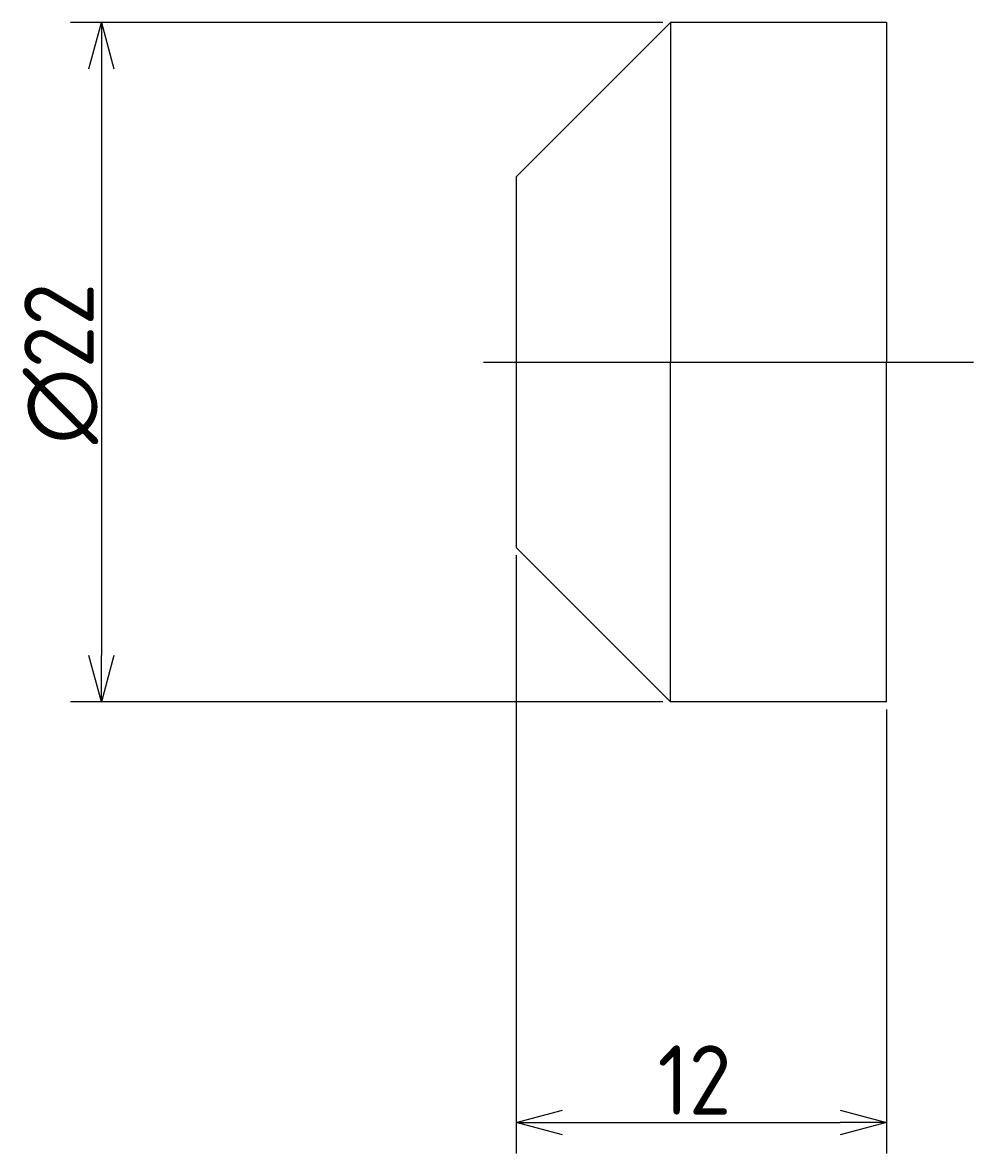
# Model space of a CAD drawing. Extents: x 185.1 to 215.9, y 129.4 to 166.
import ezdxf

# ---------------------------------------------------------------- set-up
doc = ezdxf.new("R2010")
doc.units = 0
doc.linetypes.add('CENTER', pattern=[50.8, 31.75, -6.35, 6.35, -6.35])
doc.layers.get('0').update_dxf_attribs({"linetype": 'CONTINUOUS'})
doc.layers.get('DEFPOINTS').update_dxf_attribs({"linetype": 'CONTINUOUS'})
doc.layers.add('図形', color=7, linetype='CONTINUOUS')
doc.layers.add('寸法_文字', color=3, linetype='CONTINUOUS')
doc.layers.get('0').off()
doc.styles.add('DIMENSION', font='isocp.shx', dxfattribs={"bigfont": 'bigfont.shx'})
doc.dimstyles.get("Standard").update_dxf_attribs({"dimtxt": 0.18, "dimasz": 0.18, "dimexe": 0.18, "dimexo": 0.0625, "dimgap": 0.09, "dimtad": 0, "dimtih": 1, "dimtoh": 1, "dimzin": 0, "dimcen": 0.09, "dimazin": 3, "dimtfac": 1, "dimtofl": 0, "dimtmove": 0, "dimatfit": 3})

# ---------------------------------------------------------------- blocks, each defined once
blk = doc.blocks.new('_OPEN30')
at = {"color": 0, "linetype": 'BYBLOCK'}
for p, q in [((-1, 0.268), (0, 0)), ((0, 0), (-1, -0.268)), ((0, 0), (-1, 0))]:
    blk.add_line(p, q, dxfattribs=at)
blk = doc.blocks.new('*U56')
at = {"layer": '寸法_文字', "color": 3, "style": 'DIMENSION'}
blk.add_text('∅22', height=2.25, rotation=90, dxfattribs=at).set_placement((187.43, 152.362))
blk = doc.blocks.new('*D55')
at = {"layer": 'DEFPOINTS', "color": 0}
for p in [(206.115, 166.017), (187.68, 144.017), (206.115, 144.017)]:
    blk.add_point(p, dxfattribs=at)
at = {"layer": '寸法_文字', "color": 3}
for p, q in [((205.865, 166.017), (186.68, 166.017)), ((187.68, 164.517), (187.68, 145.517)), ((205.865, 144.017), (186.68, 144.017))]:
    blk.add_line(p, q, dxfattribs=at)
at = {"layer": '寸法_文字', "color": 3, "xscale": 1.5, "yscale": 1.5, "zscale": 1.5}
for p, rotation in [((187.68, 166.017), 90), ((187.68, 144.017), 270)]:
    blk.add_blockref('_OPEN30', p, dxfattribs=dict(at, rotation=rotation))
at = {"layer": '寸法_文字'}
blk.add_blockref('*U56', (0, 0), dxfattribs=at)
blk = doc.blocks.new('*U58')
at = {"layer": '寸法_文字', "color": 3, "style": 'DIMENSION'}
blk.add_text('12', height=2.25, dxfattribs=at).set_placement((205.698, 130.635))
blk = doc.blocks.new('*D57')
at = {"layer": 'DEFPOINTS', "color": 0}
for p in [(201.115, 149.017), (213.115, 144.017), (213.115, 130.385)]:
    blk.add_point(p, dxfattribs=at)
at = {"layer": '寸法_文字', "color": 3}
for p, q in [((201.115, 148.767), (201.115, 129.385)), ((213.115, 143.767), (213.115, 129.385)), ((202.615, 130.385), (211.615, 130.385))]:
    blk.add_line(p, q, dxfattribs=at)
at = {"layer": '寸法_文字'}
blk.add_blockref('*U58', (0, 0), dxfattribs=at)
at = {"layer": '寸法_文字', "color": 3, "xscale": 1.5, "yscale": 1.5, "zscale": 1.5, "rotation": 180}
blk.add_blockref('_OPEN30', (201.115, 130.385), dxfattribs=at)
at = {"layer": '寸法_文字', "color": 3, "xscale": 1.5, "yscale": 1.5, "zscale": 1.5}
blk.add_blockref('_OPEN30', (213.115, 130.385), dxfattribs=at)

msp = doc.modelspace()

# ---------------------------------------------------------------- linework, layer by layer
at = {"layer": '図形'}
for p, q in [((206.115, 166.017), (201.115, 161.017)), ((213.115, 166.017), (206.115, 166.017)), ((206.115, 166.017), (206.115, 155.017)), ((213.115, 166.017), (213.115, 155.017)), ((201.115, 161.017), (201.115, 149.017)), ((206.115, 144.017), (206.115, 155.017)), ((213.115, 144.017), (213.115, 155.017)), ((206.115, 144.017), (201.115, 149.017)), ((213.115, 144.017), (206.115, 144.017))]:
    msp.add_line(p, q, dxfattribs=at)
at = {"layer": '図形', "color": 3, "linetype": 'CENTER'}
msp.add_line((200.054, 155.017), (215.929, 155.017), dxfattribs=at)

# ---------------------------------------------------------------- dimensions: what is measured, and where the dimension line sits
at = {"layer": '寸法_文字'}
dim = msp.add_linear_dim(base=(187.68, 144.017), p1=(206.115, 166.017), p2=(206.115, 144.017), angle=90, dimstyle='Standard', override={"dimscale": 0.5, "dimpost": '%%c<>'}, dxfattribs=at)
dim.commit()
dim.dimension.update_dxf_attribs({"geometry": '*D55', "text_midpoint": (186.304, 155.017)})
dim = msp.add_linear_dim(base=(213.115, 130.385), p1=(201.115, 149.017), p2=(213.115, 144.017), dimstyle='Standard', override={"dimscale": 0.5}, dxfattribs=at)
dim.commit()
dim.dimension.update_dxf_attribs({"geometry": '*D57', "text_midpoint": (207.115, 131.76)})

doc.saveas('drawing.dxf')
